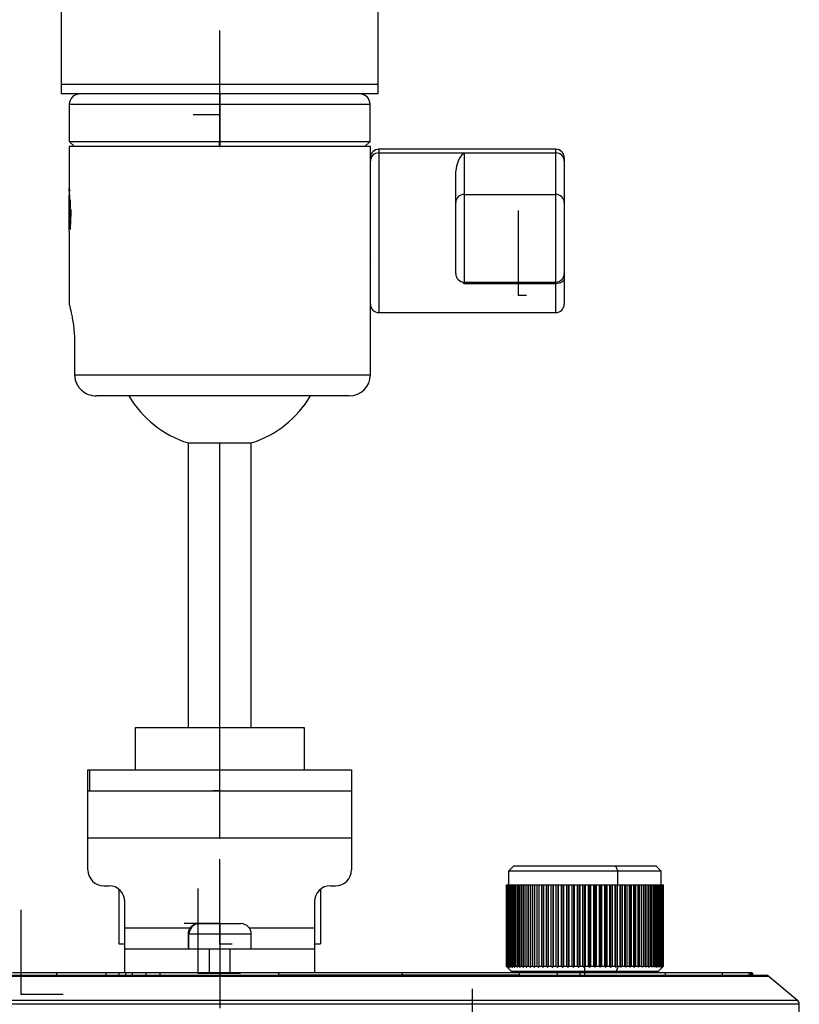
# Model space of a CAD drawing. Header units: millimetres. Extents: x -105 to 136, y -37 to 231.
# Tile 9 of 11: x 62 to 136, y 54 to 147. Entities that reach past the tile are written whole.
import ezdxf

# ---------------------------------------------------------------- set-up
doc = ezdxf.new("R2010")
doc.units = ezdxf.units.MM
doc.header["$PDSIZE"] = -1

msp = doc.modelspace()

# ---------------------------------------------------------------- linework, layer by layer
at = {"color": 7, "linetype": 'Continuous', "lineweight": 25}
for p, q in [((66.044, 140.037), (66.044, 200.01)), ((96.044, 200.01), (96.044, 140.037)), ((66.044, 140.946), (96.044, 140.946)), ((96.044, 140.037), (66.044, 140.037)), ((81.011, 140.037), (81.009, 139.037)), ((81.044, 140.037), (81.044, 135.037)), ((66.769, 139.037), (66.769, 135.537)), ((95.319, 139.037), (66.769, 139.037)), ((81.009, 139.037), (81.009, 135.537)), ((95.319, 135.537), (95.319, 139.037)), ((66.769, 135.537), (67.269, 135.037)), ((66.769, 135.537), (95.319, 135.537)), ((81.01, 135.037), (81.009, 135.537)), ((94.819, 135.037), (95.319, 135.537)), ((66.744, 135.037), (66.744, 131.062)), ((95.344, 135.037), (66.744, 135.037)), ((95.344, 113.387), (95.344, 135.037)), ((112.944, 134.787), (96.144, 134.787)), ((96.144, 134.787), (96.144, 119.287)), ((112.944, 119.287), (112.944, 134.787)), ((96.144, 134.436), (112.944, 134.436)), ((104.244, 134.436), (104.244, 122.032)), ((113.744, 133.987), (113.744, 120.087)), ((103.444, 122.984), (103.444, 132.651)), ((66.744, 130.285), (66.79, 130.666)), ((66.744, 127.237), (66.744, 130.285)), ((66.844, 129.94), (66.844, 128.143)), ((95.313, 130.068), (95.344, 130.068)), ((104.244, 130.492), (112.944, 130.492)), ((66.744, 127.526), (66.796, 127.483)), ((66.744, 127.237), (66.768, 127.213)), ((66.744, 127.012), (66.744, 120.145)), ((104.244, 122.032), (104.057, 122.221)), ((104.244, 122.184), (112.944, 122.184)), ((112.944, 122.032), (104.244, 122.032)), ((96.144, 119.287), (112.944, 119.287)), ((67.276, 116.337), (67.276, 113.387)), ((67.276, 113.387), (95.344, 113.387)), ((93.344, 111.387), (69.348, 111.387)), ((78.044, 106.923), (78.044, 79.923)), ((78.044, 106.923), (84.044, 106.923)), ((81.044, 75.923), (81.044, 106.923)), ((84.044, 79.923), (84.044, 106.923)), ((73.044, 75.923), (73.044, 79.923)), ((73.044, 79.923), (89.044, 79.923)), ((89.044, 79.923), (89.044, 75.923)), ((68.544, 75.923), (93.544, 75.923)), ((68.544, 66.423), (68.544, 75.923)), ((68.697, 75.923), (68.697, 73.923)), ((93.544, 75.923), (93.544, 66.423)), ((68.544, 73.923), (93.544, 73.923)), ((93.544, 69.423), (68.544, 69.423)), ((108.942, 66.793), (108.442, 66.293)), ((108.942, 66.793), (122.442, 66.793)), ((118.593, 66.793), (118.808, 66.293)), ((122.942, 66.293), (122.442, 66.793)), ((108.442, 66.293), (108.442, 64.993)), ((122.942, 66.293), (108.442, 66.293)), ((118.808, 64.993), (118.808, 66.293)), ((122.942, 64.993), (122.942, 66.293)), ((70.044, 64.923), (70.544, 64.923)), ((71.482, 64.593), (71.482, 59.423)), ((90.606, 64.593), (90.606, 59.423)), ((91.544, 64.923), (92.044, 64.923)), ((108.242, 64.993), (108.242, 57.293)), ((108.243, 64.993), (123.142, 64.993)), ((108.243, 57.293), (108.243, 64.993)), ((108.248, 64.993), (108.248, 57.293)), ((108.267, 57.293), (108.267, 64.993)), ((108.287, 64.993), (108.287, 57.293)), ((108.327, 57.293), (108.327, 64.993)), ((108.361, 64.993), (108.361, 57.293)), ((108.423, 57.293), (108.423, 64.993)), ((108.472, 64.993), (108.472, 57.293)), ((108.555, 57.293), (108.555, 64.993)), ((108.617, 64.993), (108.617, 57.293)), ((108.721, 57.293), (108.721, 64.993)), ((108.797, 64.993), (108.797, 57.293)), ((108.921, 57.293), (108.921, 64.993)), ((109.011, 64.993), (109.011, 57.293)), ((109.155, 57.293), (109.155, 64.993)), ((109.257, 64.993), (109.257, 57.293)), ((109.42, 57.293), (109.42, 64.993)), ((109.535, 64.993), (109.535, 57.293)), ((109.715, 57.293), (109.715, 64.993)), ((109.842, 64.993), (109.842, 57.293)), ((110.04, 57.293), (110.04, 64.993)), ((110.178, 64.993), (110.178, 57.293)), ((110.392, 57.293), (110.392, 64.993)), ((110.54, 64.993), (110.54, 57.188)), ((110.541, 64.993), (110.541, 57.293)), ((110.771, 57.293), (110.771, 64.993)), ((110.918, 64.993), (110.918, 57.188)), ((110.929, 64.993), (110.929, 57.293)), ((111.173, 57.293), (111.173, 64.993)), ((111.319, 64.993), (111.319, 57.188)), ((111.34, 64.993), (111.34, 57.293)), ((111.597, 57.293), (111.597, 64.993)), ((111.741, 64.993), (111.741, 57.188)), ((111.773, 64.993), (111.773, 57.293)), ((112.041, 57.293), (112.041, 64.993)), ((112.183, 64.993), (112.183, 57.188)), ((112.224, 64.993), (112.224, 57.293)), ((112.503, 57.293), (112.503, 64.993)), ((112.641, 64.993), (112.641, 57.188)), ((112.693, 64.993), (112.693, 57.293)), ((112.98, 57.293), (112.98, 64.993)), ((113.115, 64.993), (113.115, 57.188)), ((113.176, 64.993), (113.176, 57.293)), ((113.471, 57.293), (113.471, 64.993)), ((113.601, 64.993), (113.601, 57.188)), ((113.671, 64.993), (113.671, 57.293)), ((113.972, 57.293), (113.972, 64.993)), ((114.097, 64.993), (114.097, 57.188)), ((114.176, 64.993), (114.176, 57.293)), ((114.482, 57.293), (114.482, 64.993)), ((114.601, 64.993), (114.601, 57.188)), ((114.689, 64.993), (114.689, 57.293)), ((114.998, 57.293), (114.998, 64.993)), ((115.11, 64.993), (115.11, 57.188)), ((115.206, 64.993), (115.206, 57.293)), ((115.517, 57.293), (115.517, 64.993)), ((115.622, 64.993), (115.622, 57.188)), ((115.726, 64.993), (115.726, 57.293)), ((116.037, 57.293), (116.037, 64.993)), ((116.135, 64.993), (116.135, 57.188)), ((116.245, 64.993), (116.245, 57.293)), ((116.555, 57.293), (116.555, 64.993)), ((116.645, 64.993), (116.645, 57.188)), ((116.762, 64.993), (116.762, 57.293)), ((117.069, 57.293), (117.069, 64.993)), ((117.151, 64.993), (117.151, 57.188)), ((117.274, 64.993), (117.274, 57.293)), ((117.577, 57.293), (117.577, 64.993)), ((117.65, 64.993), (117.65, 57.188)), ((117.778, 64.993), (117.778, 57.293)), ((118.075, 57.293), (118.075, 64.993)), ((118.139, 64.993), (118.139, 57.188)), ((118.272, 64.993), (118.272, 57.293)), ((118.561, 57.293), (118.561, 64.993)), ((118.616, 64.993), (118.616, 57.188)), ((118.753, 64.993), (118.753, 57.293)), ((119.034, 57.293), (119.034, 64.993)), ((119.079, 64.993), (119.079, 57.188)), ((119.219, 64.993), (119.219, 57.293)), ((119.49, 57.293), (119.49, 64.993)), ((119.525, 64.993), (119.525, 57.188)), ((119.669, 64.993), (119.669, 57.293)), ((119.928, 57.293), (119.928, 64.993)), ((119.953, 64.993), (119.953, 57.188)), ((120.098, 64.993), (120.098, 57.293)), ((120.345, 57.293), (120.345, 64.993)), ((120.36, 64.993), (120.36, 57.188)), ((120.507, 64.993), (120.507, 57.293)), ((120.74, 57.293), (120.74, 64.993)), ((120.744, 64.993), (120.744, 57.188)), ((120.892, 64.993), (120.892, 57.293)), ((121.11, 57.293), (121.11, 64.993)), ((121.251, 64.993), (121.251, 57.293)), ((121.453, 57.293), (121.453, 64.993)), ((121.584, 64.993), (121.584, 57.293)), ((121.769, 57.293), (121.769, 64.993)), ((121.887, 64.993), (121.887, 57.293)), ((122.055, 57.293), (122.055, 64.993)), ((122.161, 64.993), (122.161, 57.293)), ((122.31, 57.293), (122.31, 64.993)), ((122.403, 64.993), (122.403, 57.293)), ((122.532, 57.293), (122.532, 64.993)), ((122.612, 64.993), (122.612, 57.293)), ((122.722, 57.293), (122.722, 64.993)), ((122.788, 64.993), (122.788, 57.293)), ((122.877, 57.293), (122.877, 64.993)), ((122.929, 64.993), (122.929, 57.293)), ((122.997, 57.293), (122.997, 64.993)), ((123.035, 64.993), (123.035, 57.293)), ((123.081, 57.293), (123.081, 64.993)), ((123.105, 64.993), (123.105, 57.293)), ((123.13, 57.293), (123.13, 64.993)), ((123.139, 64.993), (123.139, 57.293)), ((123.142, 57.293), (123.142, 64.993)), ((72.044, 56.673), (72.044, 63.423)), ((90.044, 63.423), (90.044, 56.673)), ((72.044, 60.923), (78.244, 60.923)), ((79.044, 61.323), (83.044, 61.323)), ((83.844, 60.923), (90.044, 60.923)), ((78.044, 60.323), (78.044, 58.923)), ((84.044, 60.323), (78.044, 60.323)), ((78.13, 58.923), (78.13, 60.323)), ((84.044, 58.923), (84.044, 60.323)), ((71.482, 59.423), (72.044, 59.423)), ((72.044, 58.923), (90.044, 58.923)), ((80.044, 58.923), (80.044, 56.673)), ((82.044, 56.673), (82.044, 58.923)), ((90.044, 59.423), (90.606, 59.423)), ((108.242, 57.293), (108.742, 56.793)), ((108.248, 57.293), (108.267, 57.293)), ((108.287, 57.293), (108.327, 57.293)), ((108.361, 57.293), (108.423, 57.293)), ((108.472, 57.293), (108.555, 57.293)), ((108.617, 57.293), (108.721, 57.293)), ((108.797, 57.293), (108.921, 57.293)), ((109.011, 57.293), (109.155, 57.293)), ((109.257, 57.293), (109.42, 57.293)), ((109.535, 57.293), (109.715, 57.293)), ((109.842, 57.293), (110.04, 57.293)), ((110.178, 57.293), (110.392, 57.293)), ((110.541, 57.293), (110.771, 57.293)), ((110.929, 57.293), (111.173, 57.293)), ((111.34, 57.293), (111.597, 57.293)), ((111.773, 57.293), (112.041, 57.293)), ((112.224, 57.293), (112.503, 57.293)), ((112.693, 57.293), (112.98, 57.293)), ((113.176, 57.293), (113.471, 57.293)), ((113.671, 57.293), (113.972, 57.293)), ((114.176, 57.293), (114.482, 57.293)), ((114.689, 57.293), (114.998, 57.293)), ((115.206, 57.293), (115.517, 57.293)), ((115.726, 57.293), (116.037, 57.293)), ((116.245, 57.293), (116.555, 57.293)), ((116.762, 57.293), (117.069, 57.293)), ((117.274, 57.293), (117.577, 57.293)), ((117.778, 57.293), (118.075, 57.293)), ((118.272, 57.293), (118.561, 57.293)), ((118.679, 56.793), (118.894, 57.293)), ((118.753, 57.293), (119.034, 57.293)), ((119.219, 57.293), (119.49, 57.293)), ((119.669, 57.293), (119.928, 57.293)), ((120.098, 57.293), (120.345, 57.293)), ((120.507, 57.293), (120.74, 57.293)), ((120.892, 57.293), (121.11, 57.293)), ((121.251, 57.293), (121.453, 57.293)), ((121.584, 57.293), (121.769, 57.293)), ((121.887, 57.293), (122.055, 57.293)), ((122.161, 57.293), (122.31, 57.293)), ((122.403, 57.293), (122.532, 57.293)), ((122.612, 57.293), (122.722, 57.293)), ((122.642, 56.793), (123.142, 57.293)), ((122.788, 57.293), (122.877, 57.293)), ((122.929, 57.293), (122.997, 57.293)), ((123.035, 57.293), (123.081, 57.293)), ((123.105, 57.293), (123.13, 57.293)), ((123.139, 57.293), (123.142, 57.293)), ((133.183, 56.306), (28.905, 56.306)), ((29.226, 56.423), (132.862, 56.423)), ((65.546, 56.673), (65.546, 56.423)), ((72.114, 56.673), (70.229, 56.673)), ((70.229, 56.673), (70.229, 56.423)), ((71.48, 56.673), (71.48, 56.423)), ((72.114, 56.673), (72.114, 56.423)), ((75.364, 56.673), (72.749, 56.673)), ((72.749, 56.673), (72.749, 56.423)), ((74.041, 56.673), (74.041, 56.423)), ((75.364, 56.673), (75.364, 56.423)), ((86.614, 56.673), (86.614, 56.423)), ((98.352, 56.673), (98.352, 56.423)), ((122.642, 56.793), (108.742, 56.793)), ((109.459, 56.673), (109.459, 56.423)), ((109.692, 56.793), (109.692, 56.673)), ((113.054, 56.673), (113.054, 56.423)), ((115.078, 56.673), (115.066, 56.673)), ((115.209, 56.673), (115.209, 56.423)), ((115.692, 56.793), (115.692, 56.673)), ((121.692, 56.673), (121.692, 56.793)), ((123.299, 56.673), (123.299, 56.423)), ((128.709, 56.673), (128.709, 56.423)), ((131.262, 56.673), (131.262, 56.423)), ((131.41, 56.673), (131.41, 56.423)), ((131.498, 56.673), (131.498, 56.423)), ((131.577, 56.673), (131.577, 56.423)), ((131.595, 56.673), (131.595, 56.423)), ((131.608, 56.673), (131.608, 56.423)), ((133.183, 56.306), (135.865, 54.056)), ((136.044, 53.673), (26.044, 53.673)), ((26.223, 54.056), (135.865, 54.056)), ((136.044, 51.723), (136.044, 53.673))]:
    msp.add_line(p, q, dxfattribs=at)
at = {"color": 7, "linetype": 'Continuous'}
for p, q in [((81.044, 138.037), (81.044, 146.063)), ((81.044, 135.037), (81.044, 143.063)), ((81.044, 135.037), (81.044, 143.063)), ((81.044, 138.037), (78.539, 138.037)), ((81.044, 135.037), (77.031, 135.037)), ((81.044, 135.037), (77.031, 135.037)), ((109.403, 120.952), (109.403, 128.978)), ((109.403, 120.952), (110.169, 120.952)), ((81.044, 73.923), (81.044, 81.949)), ((81.044, 69.423), (81.044, 77.449)), ((81.044, 73.923), (80.419, 73.923)), ((81.044, 69.423), (79.725, 69.423)), ((81.044, 59.423), (81.044, 67.449)), ((78.999, 56.637), (78.999, 64.663)), ((115.692, 56.423), (115.692, 64.449)), ((62.189, 54.623), (62.189, 62.649)), ((81.044, 61.323), (77.684, 61.323)), ((81.044, 61.323), (80.092, 61.323)), ((81.044, 61.323), (81.044, 53.297)), ((81.044, 61.323), (81.044, 53.297)), ((81.044, 59.423), (82.215, 59.423)), ((78.999, 56.637), (83.012, 56.637)), ((115.692, 56.423), (119.705, 56.423)), ((105.044, 47.123), (105.044, 55.149)), ((62.189, 54.623), (66.202, 54.623))]:
    msp.add_line(p, q, dxfattribs=at)
at = {"color": 7, "linetype": 'Continuous', "lineweight": 25, "flags": 128}
msp.add_lwpolyline([(113.744, 122.549), (113.729, 122.448), (113.683, 122.351), (113.609, 122.262), (113.51, 122.184), (113.389, 122.119), (113.25, 122.072), (113.1, 122.042), (112.944, 122.032)], dxfattribs=at)
at = {"color": 7, "linetype": 'Continuous', "lineweight": 25}
for centre, radius, start, end in [((67.769, 139.037), 1, 90, 180), ((94.319, 139.037), 1, 0, 90), ((96.144, 133.987), 0.8, 90, 180), ((112.944, 133.987), 0.8, 0, 90), ((96.126, 133.653), 0.782, 88.70226, 178.64062), ((112.962, 133.653), 0.782, 1.35938, 91.29774), ((104.226, 129.709), 0.782, 88.70226, 178.64062), ((112.962, 129.709), 0.782, 1.35938, 91.29774), ((104.244, 122.984), 0.8, 180, 270), ((112.944, 122.984), 0.8, 270, 0), ((96.144, 120.087), 0.8, 180, 270), ((112.944, 120.087), 0.8, 270, 0), ((93.344, 113.387), 2, 270, 0), ((81.044, 116.462), 10, 210.50016, 252.5424), ((81.044, 116.462), 10, 287.4576, 329.49984), ((70.044, 66.423), 1.5, 180, 270), ((92.044, 66.423), 1.5, 270, 360), ((70.544, 63.423), 1.5, 0, 90), ((91.544, 63.423), 1.5, 90, 180), ((79.044, 60.323), 1, 90, 180), ((79.116, 60.337), 0.986, 90.84254, 180.81846), ((83.044, 60.323), 1, 0, 90), ((132.862, 55.923), 0.5, 50, 90), ((135.544, 53.673), 0.5, 0, 50)]:
    msp.add_arc(centre, radius, start, end, dxfattribs=at)
for points, knots in [([(103.444, 132.651), (103.515, 133.043), (103.657, 133.827), (104.048, 134.233), (104.244, 134.436)], [0, 0, 0, 0, 0.500046, 1, 1, 1, 1]), ([(66.871, 129.037), (66.867, 129.294), (66.86, 129.808), (66.815, 130.392), (66.783, 130.729), (66.761, 130.92), (66.747, 131.039), (66.745, 131.054), (66.744, 131.062)], [0, 0, 0, 0, 0.249579, 0.498963, 0.650621, 0.749312, 0.87889, 1, 1, 1, 1]), ([(66.744, 131.062), (66.745, 131.055), (66.747, 131.041), (66.758, 130.947), (66.764, 130.898)], [0, 0, 0, 0, 0.483059, 1, 1, 1, 1]), ([(66.856, 130.948), (66.84, 130.921), (66.804, 130.859), (66.769, 130.798), (66.749, 130.763)], [0, 0, 0, 0, 0.441978, 1, 1, 1, 1]), ([(66.744, 130.75), (66.744, 130.718), (66.744, 130.653), (66.744, 130.408), (66.744, 130.285)], [0, 0, 0, 0, 0.500007, 1, 1, 1, 1]), ([(66.744, 127.012), (66.745, 127.02), (66.747, 127.036), (66.762, 127.162), (66.78, 127.319), (66.796, 127.48), (66.82, 127.747), (66.86, 128.267), (66.867, 128.78), (66.871, 129.037)], [0, 0, 0, 0, 0.120926, 0.250296, 0.375606, 0.421899, 0.501304, 0.750753, 1, 1, 1, 1]), ([(66.893, 127.442), (66.901, 127.602), (66.918, 127.92), (66.94, 128.536), (66.953, 128.931), (66.958, 129.078)], [0, 0, 0, 0, 0.385977, 0.771954, 1, 1, 1, 1]), ([(95.344, 124.012), (95.344, 124.012), (95.343, 124.013), (95.334, 124.072), (95.334, 124.072)], [0, 0, 0, 0, 0.999967, 1, 1, 1, 1]), ([(66.744, 120.145), (66.748, 120.13), (66.756, 120.101), (66.836, 119.799), (67.006, 119.102), (67.18, 118.047), (67.263, 117.089), (67.272, 116.587), (67.276, 116.337)], [0, 0, 0, 0, 0.1266154, 0.2527468, 0.5024829, 0.7510539, 0.8757008, 1, 1, 1, 1]), ([(67.276, 113.387), (67.284, 113.256), (67.299, 112.991), (67.424, 112.61), (67.621, 112.255), (67.973, 111.851), (68.551, 111.472), (69.082, 111.415), (69.348, 111.387)], [0, 0, 0, 0, 0.123476, 0.248159, 0.374334, 0.502235, 0.751035, 1, 1, 1, 1]), ([(108.243, 57.293), (108.263, 57.273), (108.298, 57.238), (108.334, 57.203), (108.35, 57.188)], [0, 0, 0, 0, 0.56, 1, 1, 1, 1]), ([(108.35, 57.188), (108.331, 57.207), (108.297, 57.242), (108.263, 57.278), (108.248, 57.293)], [0, 0, 0, 0, 0.56, 1, 1, 1, 1]), ([(108.267, 57.293), (108.288, 57.273), (108.326, 57.238), (108.364, 57.203), (108.381, 57.188)], [0, 0, 0, 0, 0.56, 1, 1, 1, 1]), ([(108.381, 57.188), (108.363, 57.207), (108.332, 57.242), (108.3, 57.278), (108.287, 57.293)], [0, 0, 0, 0, 0.56, 1, 1, 1, 1]), ([(108.327, 57.293), (108.349, 57.273), (108.389, 57.238), (108.43, 57.203), (108.447, 57.188)], [0, 0, 0, 0, 0.56, 1, 1, 1, 1]), ([(108.447, 57.188), (108.431, 57.207), (108.403, 57.242), (108.374, 57.278), (108.361, 57.293)], [0, 0, 0, 0, 0.56, 1, 1, 1, 1]), ([(108.423, 57.293), (108.447, 57.273), (108.489, 57.238), (108.531, 57.203), (108.549, 57.188)], [0, 0, 0, 0, 0.56, 1, 1, 1, 1]), ([(108.549, 57.188), (108.535, 57.207), (108.509, 57.242), (108.483, 57.278), (108.472, 57.293)], [0, 0, 0, 0, 0.56, 1, 1, 1, 1]), ([(108.555, 57.293), (108.579, 57.273), (108.623, 57.238), (108.666, 57.203), (108.686, 57.188)], [0, 0, 0, 0, 0.56, 1, 1, 1, 1]), ([(108.686, 57.188), (108.673, 57.207), (108.65, 57.242), (108.627, 57.278), (108.617, 57.293)], [0, 0, 0, 0, 0.56, 1, 1, 1, 1]), ([(108.721, 57.293), (108.746, 57.273), (108.791, 57.238), (108.837, 57.203), (108.856, 57.188)], [0, 0, 0, 0, 0.56, 1, 1, 1, 1]), ([(108.856, 57.188), (108.845, 57.207), (108.826, 57.242), (108.806, 57.278), (108.797, 57.293)], [0, 0, 0, 0, 0.56, 1, 1, 1, 1]), ([(108.921, 57.293), (108.947, 57.273), (108.994, 57.238), (109.04, 57.203), (109.06, 57.188)], [0, 0, 0, 0, 0.56, 1, 1, 1, 1]), ([(109.06, 57.188), (109.051, 57.207), (109.035, 57.242), (109.018, 57.278), (109.011, 57.293)], [0, 0, 0, 0, 0.56, 1, 1, 1, 1]), ([(109.155, 57.293), (109.181, 57.273), (109.228, 57.238), (109.276, 57.203), (109.297, 57.188)], [0, 0, 0, 0, 0.56, 1, 1, 1, 1]), ([(109.297, 57.188), (109.289, 57.207), (109.276, 57.242), (109.263, 57.278), (109.257, 57.293)], [0, 0, 0, 0, 0.56, 1, 1, 1, 1]), ([(109.42, 57.293), (109.447, 57.273), (109.495, 57.238), (109.543, 57.203), (109.564, 57.188)], [0, 0, 0, 0, 0.56, 1, 1, 1, 1]), ([(109.564, 57.188), (109.559, 57.207), (109.549, 57.242), (109.539, 57.278), (109.535, 57.293)], [0, 0, 0, 0, 0.56, 1, 1, 1, 1]), ([(109.715, 57.293), (109.743, 57.273), (109.791, 57.238), (109.84, 57.203), (109.862, 57.188)], [0, 0, 0, 0, 0.56, 1, 1, 1, 1]), ([(109.862, 57.188), (109.858, 57.207), (109.852, 57.242), (109.845, 57.278), (109.842, 57.293)], [0, 0, 0, 0, 0.56, 1, 1, 1, 1]), ([(110.04, 57.293), (110.068, 57.273), (110.117, 57.238), (110.166, 57.203), (110.188, 57.188)], [0, 0, 0, 0, 0.56, 1, 1, 1, 1]), ([(110.188, 57.188), (110.186, 57.207), (110.183, 57.242), (110.18, 57.278), (110.178, 57.293)], [0, 0, 0, 0, 0.56, 1, 1, 1, 1]), ([(110.392, 57.293), (110.42, 57.273), (110.469, 57.238), (110.518, 57.203), (110.54, 57.188)], [0, 0, 0, 0, 0.56, 1, 1, 1, 1]), ([(110.54, 57.188), (110.54, 57.207), (110.541, 57.242), (110.541, 57.278), (110.541, 57.293)], [0, 0, 0, 0, 0.56, 1, 1, 1, 1]), ([(110.771, 57.293), (110.798, 57.273), (110.847, 57.238), (110.896, 57.203), (110.918, 57.188)], [0, 0, 0, 0, 0.56, 1, 1, 1, 1]), ([(110.918, 57.188), (110.92, 57.207), (110.924, 57.242), (110.928, 57.278), (110.929, 57.293)], [0, 0, 0, 0, 0.56, 1, 1, 1, 1]), ([(111.173, 57.293), (111.2, 57.273), (111.249, 57.238), (111.297, 57.203), (111.319, 57.188)], [0, 0, 0, 0, 0.56, 1, 1, 1, 1]), ([(111.319, 57.188), (111.323, 57.207), (111.33, 57.242), (111.337, 57.278), (111.34, 57.293)], [0, 0, 0, 0, 0.56, 1, 1, 1, 1]), ([(111.597, 57.293), (111.624, 57.273), (111.672, 57.238), (111.72, 57.203), (111.741, 57.188)], [0, 0, 0, 0, 0.56, 1, 1, 1, 1]), ([(111.741, 57.188), (111.747, 57.207), (111.758, 57.242), (111.768, 57.278), (111.773, 57.293)], [0, 0, 0, 0, 0.56, 1, 1, 1, 1]), ([(112.041, 57.293), (112.067, 57.273), (112.114, 57.238), (112.162, 57.203), (112.183, 57.188)], [0, 0, 0, 0, 0.56, 1, 1, 1, 1]), ([(112.183, 57.188), (112.19, 57.207), (112.204, 57.242), (112.218, 57.278), (112.224, 57.293)], [0, 0, 0, 0, 0.56, 1, 1, 1, 1]), ([(112.503, 57.293), (112.529, 57.273), (112.575, 57.238), (112.621, 57.203), (112.641, 57.188)], [0, 0, 0, 0, 0.56, 1, 1, 1, 1]), ([(112.641, 57.188), (112.651, 57.207), (112.668, 57.242), (112.685, 57.278), (112.693, 57.293)], [0, 0, 0, 0, 0.56, 1, 1, 1, 1]), ([(112.98, 57.293), (113.005, 57.273), (113.05, 57.238), (113.095, 57.203), (113.115, 57.188)], [0, 0, 0, 0, 0.56, 1, 1, 1, 1]), ([(113.115, 57.188), (113.126, 57.207), (113.147, 57.242), (113.167, 57.278), (113.176, 57.293)], [0, 0, 0, 0, 0.56, 1, 1, 1, 1]), ([(113.471, 57.293), (113.495, 57.273), (113.538, 57.238), (113.582, 57.203), (113.601, 57.188)], [0, 0, 0, 0, 0.56, 1, 1, 1, 1]), ([(113.601, 57.188), (113.614, 57.207), (113.637, 57.242), (113.661, 57.278), (113.671, 57.293)], [0, 0, 0, 0, 0.56, 1, 1, 1, 1]), ([(113.972, 57.293), (113.995, 57.273), (114.037, 57.238), (114.079, 57.203), (114.097, 57.188)], [0, 0, 0, 0, 0.56, 1, 1, 1, 1]), ([(114.097, 57.188), (114.112, 57.207), (114.138, 57.242), (114.165, 57.278), (114.176, 57.293)], [0, 0, 0, 0, 0.56, 1, 1, 1, 1]), ([(114.482, 57.293), (114.504, 57.273), (114.544, 57.238), (114.583, 57.203), (114.601, 57.188)], [0, 0, 0, 0, 0.56, 1, 1, 1, 1]), ([(114.601, 57.188), (114.617, 57.207), (114.647, 57.242), (114.676, 57.278), (114.689, 57.293)], [0, 0, 0, 0, 0.56, 1, 1, 1, 1]), ([(114.998, 57.293), (115.019, 57.273), (115.056, 57.238), (115.094, 57.203), (115.11, 57.188)], [0, 0, 0, 0, 0.56, 1, 1, 1, 1]), ([(115.11, 57.188), (115.128, 57.207), (115.16, 57.242), (115.192, 57.278), (115.206, 57.293)], [0, 0, 0, 0, 0.56, 1, 1, 1, 1]), ([(115.517, 57.293), (115.537, 57.273), (115.572, 57.238), (115.607, 57.203), (115.622, 57.188)], [0, 0, 0, 0, 0.56, 1, 1, 1, 1]), ([(115.622, 57.188), (115.642, 57.207), (115.676, 57.242), (115.711, 57.278), (115.726, 57.293)], [0, 0, 0, 0, 0.56, 1, 1, 1, 1]), ([(116.037, 57.293), (116.055, 57.273), (116.088, 57.238), (116.12, 57.203), (116.135, 57.188)], [0, 0, 0, 0, 0.56, 1, 1, 1, 1]), ([(116.135, 57.188), (116.156, 57.207), (116.192, 57.242), (116.229, 57.278), (116.245, 57.293)], [0, 0, 0, 0, 0.56, 1, 1, 1, 1]), ([(116.555, 57.293), (116.572, 57.273), (116.602, 57.238), (116.632, 57.203), (116.645, 57.188)], [0, 0, 0, 0, 0.56, 1, 1, 1, 1]), ([(116.645, 57.188), (116.667, 57.207), (116.706, 57.242), (116.745, 57.278), (116.762, 57.293)], [0, 0, 0, 0, 0.56, 1, 1, 1, 1]), ([(117.069, 57.293), (117.084, 57.273), (117.112, 57.238), (117.139, 57.203), (117.151, 57.188)], [0, 0, 0, 0, 0.56, 1, 1, 1, 1]), ([(117.151, 57.188), (117.174, 57.207), (117.215, 57.242), (117.256, 57.278), (117.274, 57.293)], [0, 0, 0, 0, 0.56, 1, 1, 1, 1]), ([(117.577, 57.293), (117.59, 57.273), (117.614, 57.238), (117.639, 57.203), (117.65, 57.188)], [0, 0, 0, 0, 0.56, 1, 1, 1, 1]), ([(117.65, 57.188), (117.674, 57.207), (117.716, 57.242), (117.759, 57.278), (117.778, 57.293)], [0, 0, 0, 0, 0.56, 1, 1, 1, 1]), ([(118.075, 57.293), (118.087, 57.273), (118.108, 57.238), (118.129, 57.203), (118.139, 57.188)], [0, 0, 0, 0, 0.56, 1, 1, 1, 1]), ([(118.139, 57.188), (118.163, 57.207), (118.208, 57.242), (118.252, 57.278), (118.272, 57.293)], [0, 0, 0, 0, 0.56, 1, 1, 1, 1]), ([(118.561, 57.293), (118.572, 57.273), (118.59, 57.238), (118.608, 57.203), (118.616, 57.188)], [0, 0, 0, 0, 0.56, 1, 1, 1, 1]), ([(118.616, 57.188), (118.641, 57.207), (118.687, 57.242), (118.733, 57.278), (118.753, 57.293)], [0, 0, 0, 0, 0.56, 1, 1, 1, 1]), ([(119.034, 57.293), (119.042, 57.273), (119.057, 57.238), (119.072, 57.203), (119.079, 57.188)], [0, 0, 0, 0, 0.56, 1, 1, 1, 1]), ([(119.079, 57.188), (119.105, 57.207), (119.152, 57.242), (119.199, 57.278), (119.219, 57.293)], [0, 0, 0, 0, 0.56, 1, 1, 1, 1]), ([(119.49, 57.293), (119.497, 57.273), (119.508, 57.238), (119.52, 57.203), (119.525, 57.188)], [0, 0, 0, 0, 0.56, 1, 1, 1, 1]), ([(119.525, 57.188), (119.552, 57.207), (119.6, 57.242), (119.648, 57.278), (119.669, 57.293)], [0, 0, 0, 0, 0.56, 1, 1, 1, 1]), ([(119.928, 57.293), (119.933, 57.273), (119.941, 57.238), (119.949, 57.203), (119.953, 57.188)], [0, 0, 0, 0, 0.56, 1, 1, 1, 1]), ([(119.953, 57.188), (119.98, 57.207), (120.029, 57.242), (120.077, 57.278), (120.098, 57.293)], [0, 0, 0, 0, 0.56, 1, 1, 1, 1]), ([(120.345, 57.293), (120.348, 57.273), (120.353, 57.238), (120.358, 57.203), (120.36, 57.188)], [0, 0, 0, 0, 0.56, 1, 1, 1, 1]), ([(120.36, 57.188), (120.387, 57.207), (120.436, 57.242), (120.485, 57.278), (120.507, 57.293)], [0, 0, 0, 0, 0.56, 1, 1, 1, 1]), ([(120.74, 57.293), (120.741, 57.273), (120.742, 57.238), (120.743, 57.203), (120.744, 57.188)], [0, 0, 0, 0, 0.56, 1, 1, 1, 1]), ([(120.744, 57.188), (120.772, 57.207), (120.821, 57.242), (120.87, 57.278), (120.892, 57.293)], [0, 0, 0, 0, 0.56, 1, 1, 1, 1]), ([(121.11, 57.293), (121.109, 57.273), (121.107, 57.238), (121.104, 57.203), (121.104, 57.188)], [0, 0, 0, 0, 0.56, 1, 1, 1, 1]), ([(121.104, 57.188), (121.131, 57.207), (121.18, 57.242), (121.23, 57.278), (121.251, 57.293)], [0, 0, 0, 0, 0.56, 1, 1, 1, 1]), ([(121.453, 57.293), (121.45, 57.273), (121.445, 57.238), (121.439, 57.203), (121.437, 57.188)], [0, 0, 0, 0, 0.56, 1, 1, 1, 1]), ([(121.437, 57.188), (121.464, 57.207), (121.513, 57.242), (121.562, 57.278), (121.584, 57.293)], [0, 0, 0, 0, 0.56, 1, 1, 1, 1]), ([(121.769, 57.293), (121.764, 57.273), (121.755, 57.238), (121.746, 57.203), (121.742, 57.188)], [0, 0, 0, 0, 0.56, 1, 1, 1, 1]), ([(121.742, 57.188), (121.769, 57.207), (121.818, 57.242), (121.866, 57.278), (121.887, 57.293)], [0, 0, 0, 0, 0.56, 1, 1, 1, 1]), ([(122.055, 57.293), (122.048, 57.273), (122.036, 57.238), (122.023, 57.203), (122.018, 57.188)], [0, 0, 0, 0, 0.56, 1, 1, 1, 1]), ([(122.018, 57.188), (122.045, 57.207), (122.092, 57.242), (122.14, 57.278), (122.161, 57.293)], [0, 0, 0, 0, 0.56, 1, 1, 1, 1]), ([(122.31, 57.293), (122.301, 57.273), (122.285, 57.238), (122.27, 57.203), (122.263, 57.188)], [0, 0, 0, 0, 0.56, 1, 1, 1, 1]), ([(122.263, 57.188), (122.289, 57.207), (122.336, 57.242), (122.382, 57.278), (122.403, 57.293)], [0, 0, 0, 0, 0.56, 1, 1, 1, 1]), ([(122.532, 57.293), (122.522, 57.273), (122.503, 57.238), (122.484, 57.203), (122.476, 57.188)], [0, 0, 0, 0, 0.56, 1, 1, 1, 1]), ([(122.476, 57.188), (122.501, 57.207), (122.547, 57.242), (122.592, 57.278), (122.612, 57.293)], [0, 0, 0, 0, 0.56, 1, 1, 1, 1]), ([(122.722, 57.293), (122.709, 57.273), (122.687, 57.238), (122.665, 57.203), (122.656, 57.188)], [0, 0, 0, 0, 0.56, 1, 1, 1, 1]), ([(122.656, 57.188), (122.68, 57.207), (122.725, 57.242), (122.769, 57.278), (122.788, 57.293)], [0, 0, 0, 0, 0.56, 1, 1, 1, 1]), ([(122.877, 57.293), (122.863, 57.273), (122.838, 57.238), (122.813, 57.203), (122.802, 57.188)], [0, 0, 0, 0, 0.56, 1, 1, 1, 1]), ([(122.802, 57.188), (122.826, 57.207), (122.868, 57.242), (122.91, 57.278), (122.929, 57.293)], [0, 0, 0, 0, 0.56, 1, 1, 1, 1]), ([(122.997, 57.293), (122.981, 57.273), (122.953, 57.238), (122.925, 57.203), (122.913, 57.188)], [0, 0, 0, 0, 0.56, 1, 1, 1, 1]), ([(122.913, 57.188), (122.936, 57.207), (122.977, 57.242), (123.017, 57.278), (123.035, 57.293)], [0, 0, 0, 0, 0.56, 1, 1, 1, 1]), ([(123.081, 57.293), (123.064, 57.273), (123.033, 57.238), (123.003, 57.203), (122.989, 57.188)], [0, 0, 0, 0, 0.56, 1, 1, 1, 1]), ([(122.989, 57.188), (123.011, 57.207), (123.049, 57.242), (123.088, 57.278), (123.105, 57.293)], [0, 0, 0, 0, 0.56, 1, 1, 1, 1]), ([(123.13, 57.293), (123.111, 57.273), (123.078, 57.238), (123.045, 57.203), (123.03, 57.188)], [0, 0, 0, 0, 0.56, 1, 1, 1, 1]), ([(123.03, 57.188), (123.05, 57.207), (123.087, 57.242), (123.123, 57.278), (123.139, 57.293)], [0, 0, 0, 0, 0.56, 1, 1, 1, 1]), ([(65.546, 56.673), (64.741, 56.673), (63.331, 56.673), (61.958, 56.673), (61.37, 56.673)], [0, 0, 0, 0, 0.571517, 1, 1, 1, 1]), ([(70.229, 56.673), (69.331, 56.673), (67.755, 56.673), (66.211, 56.673), (65.546, 56.673)], [0, 0, 0, 0, 0.569401, 1, 1, 1, 1]), ([(72.749, 56.673), (72.63, 56.673), (72.418, 56.673), (72.207, 56.673), (72.114, 56.673)], [0, 0, 0, 0, 0.561103, 1, 1, 1, 1]), ([(86.614, 56.673), (84.469, 56.673), (80.713, 56.673), (76.97, 56.673), (75.364, 56.673)], [0, 0, 0, 0, 0.570936, 1, 1, 1, 1]), ([(98.352, 56.673), (96.178, 56.673), (92.339, 56.673), (88.346, 56.673), (86.614, 56.673)], [0, 0, 0, 0, 0.566093, 1, 1, 1, 1]), ([(98.352, 56.423), (96.178, 56.423), (92.339, 56.423), (88.346, 56.423), (86.614, 56.423)], [0, 0, 0, 0, 0.566093, 1, 1, 1, 1]), ([(109.459, 56.673), (107.469, 56.673), (103.928, 56.673), (100.05, 56.673), (98.352, 56.673)], [0, 0, 0, 0, 0.562056, 1, 1, 1, 1]), ([(109.459, 56.423), (107.469, 56.423), (103.928, 56.423), (100.05, 56.423), (98.352, 56.423)], [0, 0, 0, 0, 0.562056, 1, 1, 1, 1]), ([(113.054, 56.673), (112.399, 56.673), (111.229, 56.673), (110, 56.673), (109.459, 56.673)], [0, 0, 0, 0, 0.5596877, 1, 1, 1, 1]), ([(115.209, 56.673), (114.813, 56.673), (114.105, 56.673), (113.375, 56.673), (113.054, 56.673)], [0, 0, 0, 0, 0.56005, 1, 1, 1, 1]), ([(123.299, 56.673), (121.945, 56.673), (119.518, 56.673), (116.53, 56.673), (115.209, 56.673)], [0, 0, 0, 0, 0.557992, 1, 1, 1, 1]), ([(128.709, 56.673), (127.875, 56.673), (126.37, 56.673), (124.246, 56.673), (123.299, 56.673)], [0, 0, 0, 0, 0.553931, 1, 1, 1, 1]), ([(131.262, 56.673), (130.964, 56.673), (130.423, 56.673), (129.242, 56.673), (128.709, 56.673)], [0, 0, 0, 0, 0.549135, 1, 1, 1, 1]), ([(131.41, 56.673), (131.383, 56.673), (131.333, 56.673), (131.284, 56.673), (131.262, 56.673)], [0, 0, 0, 0, 0.558247, 1, 1, 1, 1]), ([(131.498, 56.673), (131.484, 56.673), (131.458, 56.673), (131.425, 56.673), (131.41, 56.673)], [0, 0, 0, 0, 0.5584053, 1, 1, 1, 1]), ([(131.577, 56.673), (131.562, 56.673), (131.536, 56.673), (131.509, 56.673), (131.498, 56.673)], [0, 0, 0, 0, 0.55824, 1, 1, 1, 1])]:
    msp.add_open_spline(points, degree=3, knots=knots, dxfattribs=at)
msp.add_open_spline([(66.869, 127.172), (66.873, 127.201), (66.881, 127.259), (66.889, 127.381), (66.893, 127.442)], degree=3, dxfattribs=at)
at = {"color": 7, "linetype": 'Continuous'}
for p in [(81.044, 138.037), (81.044, 135.037), (81.044, 135.037), (109.403, 120.952), (81.044, 73.923), (81.044, 69.423), (81.044, 61.323), (81.044, 61.323), (81.044, 59.423), (78.999, 56.637), (115.692, 56.423), (62.189, 54.623)]:
    msp.add_point(p, dxfattribs=at)

doc.saveas('drawing.dxf')
